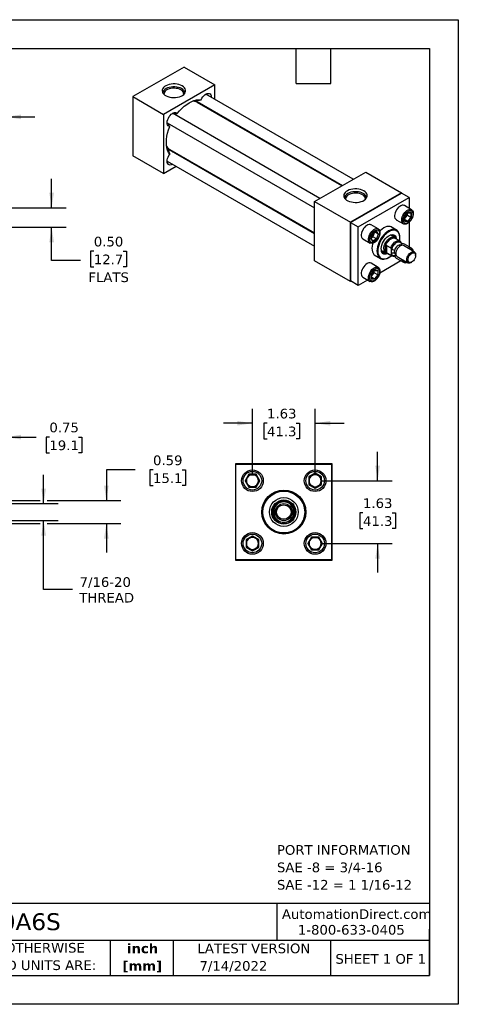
# Model space of a CAD drawing. Header units: inches. Extents: x 0 to 33, y 0 to 25.5.
# Tile 3 of 3: x 21.6 to 33, y 0 to 25.5. Entities that reach past the tile are written whole.
import ezdxf

# ---------------------------------------------------------------- set-up
doc = ezdxf.new("R2010")
doc.units = ezdxf.units.IN
doc.header["$LTSCALE"] = 3
doc.header["$MEASUREMENT"] = 0
doc.linetypes.add('SLD-Solid', pattern=[0])
doc.layers.add('DIMENSIONS', color=140, linetype='SLD-Solid', lineweight=25)
doc.layers.add('TEXT', color=140, linetype='SLD-Solid', lineweight=25)
doc.styles.add('SLDTEXTSTYLE0', font='VERDANA.TTF')
doc.styles.add('SLDTEXTSTYLE1', font='VERDANAB.TTF')
doc.dimstyles.new('SLDDIMSTYLE2', dxfattribs={"dimtxt": 0.254883, "dimasz": 0.39, "dimexe": 0, "dimexo": 0.0625, "dimgap": 0.063721, "dimtad": 0, "dimtih": 1, "dimtoh": 1, "dimrnd": 1e-09, "dimdsep": 46, "dimtxsty": 'SLDTEXTSTYLE0', "dimsah": 1, "dimcen": 0.09, "dimadec": 0, "dimazin": 2, "dimtfac": 1, "dimtmove": 0, "dimatfit": 0, "dimfxl": 0, "dimfrac": 2, "dimtolj": 1, "dimtzin": 12, "dimarcsym": 0})
doc.dimstyles.new('SLDDIMSTYLE3', dxfattribs={"dimtxt": 0.254883, "dimasz": 0.39, "dimexe": 0, "dimexo": 0.0625, "dimgap": 0.063721, "dimtad": 0, "dimtih": 1, "dimtoh": 1, "dimrnd": 1e-09, "dimzin": 12, "dimdsep": 46, "dimtxsty": 'SLDTEXTSTYLE0', "dimsah": 1, "dimcen": 0.09, "dimadec": 0, "dimazin": 3, "dimtfac": 1, "dimtmove": 0, "dimatfit": 0, "dimfxl": 0, "dimfrac": 2, "dimtolj": 1, "dimtzin": 12, "dimarcsym": 0})
doc.dimstyles.new('SLDDIMSTYLE5', dxfattribs={"dimtxt": 0.254883, "dimasz": 0.39, "dimexe": 0, "dimexo": 0.0625, "dimgap": 0.063721, "dimtad": 0, "dimtih": 1, "dimtoh": 1, "dimrnd": 1e-09, "dimzin": 0, "dimdsep": 46, "dimtxsty": 'SLDTEXTSTYLE0', "dimsah": 1, "dimcen": 0.09, "dimadec": 0, "dimazin": 0, "dimtfac": 1, "dimtmove": 0, "dimatfit": 0, "dimfxl": 0, "dimfrac": 2, "dimtolj": 1, "dimtzin": 12, "dimarcsym": 0})

# ---------------------------------------------------------------- blocks, each defined once
blk = doc.blocks.new('SW_NOTE_0')
at = {"layer": 'TEXT', "color": 0, "char_height": 0.25, "attachment_point": 1, "style": 'SLDTEXTSTYLE0'}
for s, insert in [('PORT INFORMATION', (0, 0.318)), ('SAE -8 = 3/4-16', (0, -0.134)), ('SAE -12 = 1 1/16-12', (0, -0.585))]:
    blk.add_mtext(s, dxfattribs=dict(at, insert=insert))
blk = doc.blocks.new('SW_NOTE_0_1')
at = {"layer": 'TEXT', "color": 0, "char_height": 0.25, "attachment_point": 2, "style": 'SLDTEXTSTYLE1'}
for s, insert in [('inch', (0.375, 0.318)), ('[mm]', (0.367, -0.134))]:
    blk.add_mtext(s, dxfattribs=dict(at, insert=insert))
blk = doc.blocks.new('SW_NOTE_0_2')
at = {"layer": 'TEXT', "color": 0, "char_height": 0.25, "attachment_point": 1, "style": 'SLDTEXTSTYLE0'}
for s, insert in [('UNLESS OTHERWISE ', (0, 0.318)), ('SPECIFIED UNITS ARE:', (0, -0.134))]:
    blk.add_mtext(s, dxfattribs=dict(at, insert=insert))
blk = doc.blocks.new('_D_2')
at = {"layer": 'DIMENSIONS'}
for p, q in [((20.531, 13.164), (20.531, 15.065)), ((21.281, 13.086), (21.281, 15.065)), ((20.531, 14.69), (19.781, 14.69)), ((21.281, 14.69), (22.058, 14.69)), ((22.404, 14.69), (22.318, 14.69)), ((22.318, 14.69), (22.318, 14.285)), ((23.161, 14.69), (23.247, 14.69)), ((23.247, 14.69), (23.247, 14.285)), ((22.318, 14.285), (22.404, 14.285)), ((23.247, 14.285), (23.161, 14.285))]:
    blk.add_line(p, q, dxfattribs=at)
for points in [[(20.531, 14.69), (20.141, 14.75), (20.141, 14.63)], [(21.281, 14.69), (21.671, 14.63), (21.671, 14.75)]]:
    blk.add_solid(points, dxfattribs=at)
at = {"layer": 'DIMENSIONS', "char_height": 0.25, "attachment_point": 1, "style": 'SLDTEXTSTYLE0'}
for s, insert in [('0.75', (22.404, 15.065)), ('19.1', (22.404, 14.602))]:
    blk.add_mtext(s, dxfattribs=dict(at, insert=insert))
blk = doc.blocks.new('_D_3')
at = {"layer": 'DIMENSIONS'}
for p, q in [((22.255, 12.967), (22.255, 13.717)), ((21.4, 12.967), (22.63, 12.967)), ((21.4, 12.53), (22.63, 12.53)), ((22.255, 10.744), (22.255, 12.53)), ((23.005, 10.744), (22.255, 10.744))]:
    blk.add_line(p, q, dxfattribs=at)
for points in [[(22.255, 12.967), (22.315, 13.357), (22.195, 13.357)], [(22.255, 12.53), (22.195, 12.14), (22.315, 12.14)]]:
    blk.add_solid(points, dxfattribs=at)
at = {"layer": 'DIMENSIONS', "char_height": 0.25, "attachment_point": 1, "style": 'SLDTEXTSTYLE0'}
for s, insert in [('7/16-20', (23.187, 11.061)), ('THREAD', (23.177, 10.656))]:
    blk.add_mtext(s, dxfattribs=dict(at, insert=insert))
blk = doc.blocks.new('_D_4')
at = {"layer": 'DIMENSIONS'}
for p, q in [((24.63, 13.839), (23.88, 13.839)), ((23.88, 13.839), (23.88, 13.045)), ((25.089, 13.839), (25.004, 13.839)), ((25.004, 13.839), (25.004, 13.434)), ((25.847, 13.839), (25.932, 13.839)), ((25.932, 13.839), (25.932, 13.434)), ((25.004, 13.434), (25.089, 13.434)), ((25.932, 13.434), (25.847, 13.434)), ((20.65, 13.045), (22.165, 13.045)), ((22.345, 13.045), (24.255, 13.045)), ((20.65, 12.452), (22.165, 12.452)), ((22.345, 12.452), (24.255, 12.452)), ((23.88, 12.452), (23.88, 11.702))]:
    blk.add_line(p, q, dxfattribs=at)
for points in [[(23.88, 13.045), (23.94, 13.435), (23.82, 13.435)], [(23.88, 12.452), (23.82, 12.062), (23.94, 12.062)]]:
    blk.add_solid(points, dxfattribs=at)
at = {"layer": 'DIMENSIONS', "char_height": 0.25, "attachment_point": 1, "style": 'SLDTEXTSTYLE0'}
for s, insert in [('0.59', (25.089, 14.214)), ('15.1', (25.089, 13.752))]:
    blk.add_mtext(s, dxfattribs=dict(at, insert=insert))
blk = doc.blocks.new('_D_6')
at = {"layer": 'DIMENSIONS'}
for p, q in [((27.665, 13.711), (27.665, 15.424)), ((29.29, 13.711), (29.29, 15.424)), ((27.665, 15.049), (26.915, 15.049)), ((28.043, 15.049), (27.957, 15.049)), ((27.957, 15.049), (27.957, 14.644)), ((28.8, 15.049), (28.886, 15.049)), ((28.886, 15.049), (28.886, 14.644)), ((29.29, 15.049), (30.04, 15.049)), ((27.957, 14.644), (28.043, 14.644)), ((28.886, 14.644), (28.8, 14.644))]:
    blk.add_line(p, q, dxfattribs=at)
for points in [[(27.665, 15.049), (27.275, 15.109), (27.275, 14.989)], [(29.29, 15.049), (29.68, 14.989), (29.68, 15.109)]]:
    blk.add_solid(points, dxfattribs=at)
at = {"layer": 'DIMENSIONS', "char_height": 0.25, "attachment_point": 1, "style": 'SLDTEXTSTYLE0'}
for s, insert in [('1.63', (28.043, 15.424)), ('41.3', (28.043, 14.962))]:
    blk.add_mtext(s, dxfattribs=dict(at, insert=insert))
blk = doc.blocks.new('_D_7')
at = {"layer": 'DIMENSIONS'}
for p, q in [((30.909, 13.561), (30.909, 14.311)), ((29.44, 13.561), (31.284, 13.561)), ((30.53, 12.729), (30.445, 12.729)), ((30.445, 12.729), (30.445, 12.324)), ((31.288, 12.729), (31.373, 12.729)), ((31.373, 12.729), (31.373, 12.324)), ((30.445, 12.324), (30.53, 12.324)), ((31.373, 12.324), (31.288, 12.324)), ((29.44, 11.936), (31.284, 11.936)), ((30.909, 11.936), (30.909, 11.186))]:
    blk.add_line(p, q, dxfattribs=at)
for points in [[(30.909, 13.561), (30.969, 13.951), (30.849, 13.951)], [(30.909, 11.936), (30.849, 11.546), (30.969, 11.546)]]:
    blk.add_solid(points, dxfattribs=at)
at = {"layer": 'DIMENSIONS', "char_height": 0.25, "attachment_point": 1, "style": 'SLDTEXTSTYLE0'}
for s, insert in [('1.63', (30.53, 13.104)), ('41.3', (30.53, 12.641))]:
    blk.add_mtext(s, dxfattribs=dict(at, insert=insert))
blk = doc.blocks.new('_D_12')
at = {"layer": 'DIMENSIONS'}
for p, q in [((19.531, 21.778), (19.531, 23.358)), ((21.281, 20.715), (21.281, 23.358)), ((19.531, 22.983), (18.781, 22.983)), ((20.07, 22.983), (19.984, 22.983)), ((19.984, 22.983), (19.984, 22.578)), ((20.827, 22.983), (20.913, 22.983)), ((20.913, 22.983), (20.913, 22.578)), ((21.281, 22.983), (22.031, 22.983)), ((19.984, 22.578), (20.07, 22.578)), ((20.913, 22.578), (20.827, 22.578))]:
    blk.add_line(p, q, dxfattribs=at)
for points in [[(19.531, 22.983), (19.141, 23.043), (19.141, 22.923)], [(21.281, 22.983), (21.671, 22.923), (21.671, 23.043)]]:
    blk.add_solid(points, dxfattribs=at)
at = {"layer": 'DIMENSIONS', "char_height": 0.25, "attachment_point": 1, "style": 'SLDTEXTSTYLE0'}
for s, insert in [('1.75', (20.07, 23.357)), ('44.5', (20.07, 22.895))]:
    blk.add_mtext(s, dxfattribs=dict(at, insert=insert))
blk = doc.blocks.new('_D_14')
at = {"layer": 'DIMENSIONS'}
for p, q in [((22.462, 20.628), (22.462, 21.378)), ((20.681, 20.628), (22.837, 20.628)), ((20.681, 20.128), (22.837, 20.128)), ((22.462, 19.266), (22.462, 20.128)), ((23.555, 19.505), (23.469, 19.505)), ((23.469, 19.505), (23.469, 19.1)), ((24.312, 19.505), (24.398, 19.505)), ((24.398, 19.505), (24.398, 19.1)), ((23.212, 19.266), (22.462, 19.266)), ((23.469, 19.1), (23.555, 19.1)), ((24.398, 19.1), (24.312, 19.1))]:
    blk.add_line(p, q, dxfattribs=at)
for points in [[(22.462, 20.628), (22.522, 21.018), (22.402, 21.018)], [(22.462, 20.128), (22.402, 19.738), (22.522, 19.738)]]:
    blk.add_solid(points, dxfattribs=at)
at = {"layer": 'DIMENSIONS', "char_height": 0.25, "attachment_point": 1, "style": 'SLDTEXTSTYLE0'}
for s, insert in [('0.50', (23.555, 19.879)), ('12.7', (23.555, 19.417)), ('FLATS', (23.414, 18.955))]:
    blk.add_mtext(s, dxfattribs=dict(at, insert=insert))

msp = doc.modelspace()

# ---------------------------------------------------------------- linework, layer by layer
at = {"color": 7, "linetype": 'SLD-Solid'}
for p, q in [((0, 25.5), (33, 25.5)), ((33, 25.5), (33, 0)), ((33, 0), (0, 0))]:
    msp.add_line(p, q, dxfattribs=at)
for p, q in [((25.895, 24.273), (24.569, 23.507)), ((25.895, 24.273), (26.69, 23.813)), ((26.69, 23.813), (25.365, 23.048)), ((26.69, 23.44), (26.69, 23.813)), ((24.569, 23.507), (24.569, 21.976)), ((24.569, 23.507), (25.365, 23.048)), ((30.278, 21.369), (26.458, 23.574)), ((26.17, 23.397), (26.142, 23.402)), ((26.172, 23.384), (26.17, 23.397)), ((26.229, 23.381), (29.997, 21.206)), ((29.979, 21.196), (26.23, 23.36)), ((26.296, 23.322), (26.292, 23.326)), ((25.365, 23.048), (25.365, 21.517)), ((29.416, 20.871), (25.596, 23.076)), ((26.69, 23.094), (26.69, 23.115)), ((25.456, 22.833), (29.276, 20.628)), ((25.447, 22.197), (25.465, 22.176)), ((25.365, 21.517), (24.569, 21.976)), ((25.465, 22.176), (25.477, 22.181)), ((25.467, 22.174), (25.481, 22.177)), ((29.276, 19.957), (25.508, 22.132)), ((25.527, 22.142), (29.276, 19.978)), ((25.587, 22.105), (25.593, 22.104)), ((25.612, 22.072), (25.587, 22.105)), ((25.365, 21.517), (25.688, 21.704)), ((25.456, 21.838), (29.276, 19.633)), ((25.969, 21.866), (25.987, 21.876)), ((29.276, 20.79), (30.602, 21.555)), ((30.602, 21.555), (31.53, 21.02)), ((31.53, 21.02), (30.204, 20.254)), ((30.209, 20.251), (31.524, 21.011)), ((31.723, 20.896), (31.524, 21.011)), ((31.53, 21.007), (31.53, 21.02)), ((29.276, 20.79), (30.204, 20.254)), ((29.276, 19.259), (29.276, 20.79)), ((30.408, 20.136), (31.723, 20.896)), ((31.788, 20.578), (31.602, 20.686)), ((31.723, 20.896), (31.723, 20.616)), ((31.695, 20.506), (31.607, 20.396)), ((31.609, 20.396), (31.694, 20.502)), ((31.64, 20.385), (31.682, 20.437)), ((31.682, 20.437), (31.682, 20.486)), ((31.682, 20.437), (31.773, 20.384)), ((31.693, 20.501), (31.775, 20.494)), ((31.784, 20.498), (31.695, 20.506)), ((31.773, 20.494), (31.773, 20.384)), ((31.784, 20.38), (31.784, 20.498)), ((30.204, 20.254), (30.204, 18.723)), ((30.209, 18.733), (30.209, 20.251)), ((30.209, 20.251), (30.408, 20.136)), ((30.927, 20.08), (30.74, 20.188)), ((31.391, 20.321), (31.578, 20.213)), ((31.607, 20.396), (31.607, 20.279)), ((31.607, 20.279), (31.695, 20.271)), ((31.609, 20.284), (31.609, 20.397)), ((31.609, 20.347), (31.64, 20.385)), ((31.69, 20.281), (31.609, 20.327)), ((31.69, 20.281), (31.609, 20.288)), ((31.773, 20.384), (31.69, 20.281)), ((31.695, 20.271), (31.784, 20.38)), ((31.723, 20.253), (31.723, 19.62)), ((30.408, 18.618), (30.408, 20.136)), ((30.783, 19.963), (30.732, 19.832)), ((30.734, 19.835), (30.783, 19.961)), ((30.884, 20.022), (30.783, 19.963)), ((30.783, 19.961), (30.881, 20.017)), ((30.785, 19.878), (30.809, 19.94)), ((30.809, 19.94), (30.827, 19.986)), ((30.924, 19.949), (30.843, 19.996)), ((30.924, 19.949), (30.876, 19.826)), ((30.877, 20.015), (30.924, 19.949)), ((30.935, 19.95), (30.884, 20.022)), ((30.884, 19.818), (30.935, 19.95)), ((31.402, 20.049), (31.241, 20.142)), ((31.353, 19.861), (31.243, 19.925)), ((30.529, 19.823), (30.716, 19.715)), ((30.732, 19.832), (30.783, 19.76)), ((30.782, 19.769), (30.735, 19.836)), ((30.742, 19.853), (30.785, 19.878)), ((30.876, 19.826), (30.781, 19.771)), ((30.783, 19.76), (30.884, 19.818)), ((30.876, 19.826), (30.785, 19.878)), ((31.143, 19.656), (31.248, 19.596)), ((31.143, 19.656), (31.143, 19.461)), ((31.492, 19.767), (31.37, 19.837)), ((31.385, 19.829), (31.379, 19.837)), ((31.489, 19.844), (31.489, 19.856)), ((31.521, 19.653), (31.508, 19.66)), ((31.53, 19.696), (31.53, 19.693)), ((31.53, 19.693), (31.53, 19.655)), ((31.86, 19.487), (31.579, 19.65)), ((31.788, 19.583), (31.602, 19.69)), ((30.819, 19.412), (30.981, 19.319)), ((31.009, 19.519), (31.119, 19.455)), ((31.061, 19.475), (31.034, 19.461)), ((31.073, 19.482), (31.061, 19.475)), ((31.11, 19.501), (31.11, 19.616)), ((31.248, 19.401), (31.143, 19.461)), ((31.148, 19.452), (31.269, 19.382)), ((31.153, 19.445), (31.163, 19.444)), ((31.265, 19.54), (31.265, 19.543)), ((31.265, 19.438), (31.265, 19.54)), ((31.265, 19.434), (31.265, 19.438)), ((31.371, 19.422), (31.383, 19.414)), ((31.381, 19.393), (31.388, 19.398)), ((31.894, 19.393), (31.894, 19.412)), ((30.204, 18.723), (29.276, 19.259)), ((30.927, 19.085), (30.74, 19.193)), ((31.512, 19.255), (30.965, 18.939)), ((31.191, 19.34), (31.202, 19.346)), ((31.391, 19.325), (31.578, 19.218)), ((31.415, 19.366), (31.696, 19.203)), ((31.778, 19.211), (31.795, 19.221)), ((30.834, 19.013), (30.745, 18.903)), ((30.745, 18.903), (30.745, 18.786)), ((30.747, 18.904), (30.833, 19.01)), ((30.748, 18.791), (30.748, 18.904)), ((30.748, 18.854), (30.778, 18.892)), ((30.778, 18.892), (30.82, 18.944)), ((30.82, 18.944), (30.82, 18.994)), ((30.911, 18.891), (30.82, 18.944)), ((30.911, 18.891), (30.828, 18.788)), ((30.832, 19.008), (30.913, 19.001)), ((30.922, 19.005), (30.834, 19.013)), ((30.834, 18.778), (30.922, 18.888)), ((30.911, 19.001), (30.911, 18.891)), ((30.922, 18.888), (30.922, 19.005)), ((30.204, 18.723), (30.214, 18.729)), ((30.408, 18.618), (30.209, 18.733)), ((30.651, 18.758), (30.408, 18.618)), ((30.529, 18.828), (30.716, 18.72)), ((30.745, 18.786), (30.834, 18.778)), ((30.828, 18.788), (30.748, 18.835)), ((30.828, 18.788), (30.748, 18.795)), ((27.228, 13.999), (27.228, 11.499)), ((29.728, 13.999), (27.228, 13.999)), ((27.238, 11.509), (27.238, 13.989)), ((27.238, 13.989), (29.718, 13.989)), ((29.718, 13.989), (29.718, 11.509)), ((29.728, 11.499), (29.728, 13.999)), ((27.569, 13.727), (27.473, 13.561)), ((27.485, 13.561), (27.473, 13.561)), ((27.473, 13.561), (27.569, 13.395)), ((27.485, 13.561), (27.575, 13.717)), ((27.575, 13.405), (27.485, 13.561)), ((27.575, 13.717), (27.569, 13.727)), ((27.761, 13.727), (27.569, 13.727)), ((27.575, 13.717), (27.755, 13.717)), ((27.761, 13.727), (27.755, 13.717)), ((27.755, 13.717), (27.846, 13.561)), ((27.846, 13.561), (27.755, 13.405)), ((27.857, 13.561), (27.761, 13.727)), ((27.761, 13.395), (27.857, 13.561)), ((27.846, 13.561), (27.857, 13.561)), ((29.29, 13.753), (29.124, 13.657)), ((29.134, 13.651), (29.124, 13.657)), ((29.124, 13.657), (29.124, 13.465)), ((29.134, 13.651), (29.29, 13.741)), ((29.134, 13.471), (29.134, 13.651)), ((29.456, 13.657), (29.29, 13.753)), ((29.29, 13.741), (29.29, 13.753)), ((29.29, 13.741), (29.446, 13.651)), ((29.446, 13.651), (29.456, 13.657)), ((29.446, 13.651), (29.446, 13.471)), ((29.456, 13.465), (29.456, 13.657)), ((27.575, 13.405), (27.569, 13.395)), ((27.569, 13.395), (27.761, 13.395)), ((27.755, 13.405), (27.575, 13.405)), ((27.755, 13.405), (27.761, 13.395)), ((29.134, 13.471), (29.124, 13.465)), ((29.124, 13.465), (29.29, 13.369)), ((29.29, 13.381), (29.134, 13.471)), ((29.446, 13.471), (29.29, 13.381)), ((29.29, 13.369), (29.456, 13.465)), ((29.29, 13.381), (29.29, 13.369)), ((29.456, 13.465), (29.446, 13.471)), ((28.196, 12.655), (28.196, 12.842)), ((28.228, 12.832), (28.228, 12.837)), ((28.228, 12.665), (28.228, 12.832)), ((28.228, 12.832), (28.27, 12.818)), ((28.685, 12.818), (28.728, 12.832)), ((28.728, 12.837), (28.728, 12.832)), ((28.728, 12.832), (28.728, 12.665)), ((28.759, 12.842), (28.759, 12.655)), ((28.27, 12.679), (28.228, 12.665)), ((28.228, 12.66), (28.228, 12.665)), ((28.728, 12.665), (28.685, 12.679)), ((28.728, 12.665), (28.728, 12.66)), ((27.665, 12.128), (27.499, 12.032)), ((27.499, 12.032), (27.499, 11.84)), ((27.499, 12.032), (27.509, 12.026)), ((27.509, 12.026), (27.665, 12.116)), ((27.509, 11.846), (27.509, 12.026)), ((27.665, 12.116), (27.665, 12.128)), ((27.831, 12.032), (27.665, 12.128)), ((27.665, 12.116), (27.821, 12.026)), ((27.821, 12.026), (27.831, 12.032)), ((27.821, 12.026), (27.821, 11.846)), ((27.831, 11.84), (27.831, 12.032)), ((29.194, 12.102), (29.098, 11.936)), ((29.11, 11.936), (29.2, 12.092)), ((29.2, 12.092), (29.194, 12.102)), ((29.386, 12.102), (29.194, 12.102)), ((29.2, 12.092), (29.38, 12.092)), ((29.38, 12.092), (29.386, 12.102)), ((29.38, 12.092), (29.471, 11.936)), ((29.482, 11.936), (29.386, 12.102)), ((27.509, 11.846), (27.499, 11.84)), ((27.499, 11.84), (27.665, 11.744)), ((27.665, 11.756), (27.509, 11.846)), ((27.821, 11.846), (27.665, 11.756)), ((27.665, 11.744), (27.831, 11.84)), ((27.665, 11.756), (27.665, 11.744)), ((27.821, 11.846), (27.831, 11.84)), ((29.098, 11.936), (29.194, 11.77)), ((29.11, 11.936), (29.098, 11.936)), ((29.2, 11.78), (29.11, 11.936)), ((29.194, 11.77), (29.2, 11.78)), ((29.194, 11.77), (29.386, 11.77)), ((29.38, 11.78), (29.2, 11.78)), ((29.471, 11.936), (29.38, 11.78)), ((29.38, 11.78), (29.386, 11.77)), ((29.386, 11.77), (29.482, 11.936)), ((29.471, 11.936), (29.482, 11.936)), ((27.228, 11.499), (29.728, 11.499)), ((29.718, 11.509), (27.238, 11.509))]:
    msp.add_line(p, q)
at = {"flags": 128}
for points in [[(25.845, 23.784), (25.805, 23.804), (25.761, 23.819), (25.713, 23.829), (25.662, 23.835), (25.61, 23.835), (25.559, 23.831), (25.51, 23.822), (25.465, 23.808), (25.424, 23.79), (25.389, 23.768), (25.361, 23.743), (25.341, 23.715), (25.329, 23.686), (25.326, 23.656), (25.331, 23.627), (25.345, 23.598), (25.368, 23.571), (25.397, 23.547), (25.434, 23.526), (25.476, 23.509), (25.522, 23.496), (25.572, 23.488), (25.623, 23.485), (25.675, 23.487), (25.725, 23.493), (25.772, 23.505), (25.816, 23.521), (25.854, 23.541), (25.885, 23.565), (25.91, 23.591), (25.926, 23.62), (25.933, 23.649), (25.932, 23.679), (25.922, 23.708), (25.904, 23.736), (25.878, 23.762), (25.845, 23.784)], [(25.831, 23.715), (25.793, 23.733), (25.75, 23.748), (25.703, 23.757), (25.655, 23.762), (25.605, 23.762), (25.556, 23.757), (25.51, 23.748), (25.467, 23.733), (25.429, 23.715), (25.397, 23.693), (25.372, 23.668), (25.355, 23.641), (25.347, 23.613), (25.346, 23.597)], [(25.812, 23.683), (25.776, 23.7), (25.734, 23.714), (25.689, 23.722), (25.642, 23.726), (25.594, 23.725), (25.548, 23.719), (25.504, 23.708), (25.465, 23.692), (25.431, 23.673), (25.405, 23.65), (25.385, 23.625), (25.374, 23.598), (25.372, 23.571), (25.373, 23.566)], [(26.338, 23.426), (26.356, 23.464), (26.379, 23.5), (26.405, 23.531), (26.434, 23.558), (26.464, 23.577), (26.494, 23.589), (26.522, 23.593), (26.547, 23.589), (26.568, 23.577), (26.584, 23.557), (26.595, 23.531), (26.599, 23.499), (26.599, 23.493)], [(25.717, 23.068), (25.774, 23.137), (25.835, 23.2), (25.898, 23.257), (25.962, 23.307), (26.028, 23.349), (26.093, 23.382), (26.157, 23.407), (26.22, 23.423), (26.281, 23.429), (26.338, 23.426)], [(26.177, 23.383), (26.176, 23.384), (26.173, 23.397)], [(26.288, 23.347), (26.278, 23.343), (26.266, 23.339)], [(25.524, 22.733), (25.5, 22.74), (25.48, 22.755), (25.466, 22.777), (25.458, 22.806), (25.456, 22.839), (25.46, 22.876), (25.471, 22.914), (25.487, 22.953), (25.508, 22.989), (25.533, 23.023), (25.561, 23.051), (25.591, 23.073), (25.621, 23.088), (25.65, 23.095), (25.676, 23.094), (25.699, 23.085), (25.717, 23.068)], [(26.601, 23.167), (26.605, 23.148), (26.606, 23.143)], [(25.524, 22.015), (25.492, 22.064), (25.468, 22.119), (25.45, 22.182), (25.439, 22.25), (25.436, 22.323), (25.439, 22.401), (25.45, 22.481), (25.468, 22.564), (25.492, 22.648), (25.524, 22.733)], [(25.597, 21.756), (25.591, 21.753), (25.561, 21.741), (25.533, 21.737), (25.508, 21.741), (25.487, 21.753), (25.471, 21.773), (25.46, 21.799), (25.456, 21.831), (25.458, 21.867), (25.466, 21.905), (25.48, 21.943), (25.5, 21.981), (25.524, 22.015)], [(25.477, 22.139), (25.491, 22.138), (25.508, 22.132)], [(25.563, 22.121), (25.567, 22.101), (25.567, 22.098)], [(25.903, 21.925), (25.898, 21.923), (25.88, 21.918)], [(30.551, 21.067), (30.512, 21.087), (30.467, 21.102), (30.419, 21.112), (30.369, 21.118), (30.317, 21.118), (30.266, 21.114), (30.217, 21.105), (30.171, 21.091), (30.131, 21.072), (30.096, 21.051), (30.068, 21.026), (30.048, 20.998), (30.036, 20.969), (30.032, 20.939), (30.038, 20.91), (30.052, 20.881), (30.074, 20.854), (30.104, 20.83), (30.14, 20.809), (30.182, 20.792), (30.229, 20.779), (30.279, 20.771), (30.33, 20.768), (30.381, 20.77), (30.432, 20.776), (30.479, 20.788), (30.522, 20.804), (30.56, 20.824), (30.592, 20.848), (30.616, 20.874), (30.632, 20.903), (30.64, 20.932), (30.639, 20.962), (30.629, 20.991), (30.611, 21.019), (30.585, 21.045), (30.551, 21.067)], [(30.537, 20.998), (30.499, 21.016), (30.456, 21.031), (30.41, 21.04), (30.361, 21.045), (30.312, 21.045), (30.263, 21.04), (30.216, 21.031), (30.173, 21.016), (30.136, 20.998), (30.104, 20.976), (30.079, 20.951), (30.062, 20.924), (30.053, 20.896), (30.052, 20.88)], [(30.519, 20.966), (30.482, 20.983), (30.44, 20.997), (30.395, 21.005), (30.348, 21.009), (30.301, 21.008), (30.254, 21.002), (30.211, 20.991), (30.172, 20.975), (30.138, 20.956), (30.111, 20.933), (30.092, 20.908), (30.081, 20.881), (30.079, 20.854), (30.079, 20.849)], [(31.602, 20.686), (31.594, 20.69), (31.569, 20.695), (31.541, 20.693), (31.512, 20.683), (31.481, 20.666), (31.452, 20.641), (31.424, 20.612), (31.399, 20.578), (31.379, 20.54), (31.363, 20.502), (31.352, 20.463), (31.348, 20.426), (31.349, 20.392), (31.357, 20.363), (31.37, 20.339), (31.388, 20.322), (31.391, 20.321)], [(31.683, 20.223), (31.653, 20.209), (31.624, 20.203), (31.598, 20.205), (31.575, 20.214), (31.557, 20.231), (31.543, 20.255), (31.536, 20.284), (31.534, 20.318), (31.539, 20.355), (31.549, 20.394), (31.565, 20.433), (31.586, 20.47), (31.611, 20.504), (31.638, 20.534), (31.668, 20.558), (31.698, 20.575), (31.728, 20.585), (31.755, 20.588), (31.78, 20.582), (31.801, 20.569), (31.817, 20.548), (31.827, 20.522), (31.832, 20.49), (31.83, 20.454), (31.823, 20.416), (31.81, 20.377), (31.791, 20.339), (31.768, 20.303), (31.742, 20.271), (31.713, 20.244), (31.683, 20.223)], [(31.695, 20.536), (31.724, 20.549), (31.751, 20.553), (31.775, 20.55), (31.795, 20.538), (31.81, 20.519), (31.82, 20.493), (31.823, 20.462), (31.82, 20.427), (31.81, 20.391), (31.795, 20.354), (31.775, 20.319), (31.751, 20.287), (31.724, 20.261), (31.695, 20.241), (31.667, 20.228), (31.64, 20.223), (31.616, 20.227), (31.595, 20.239), (31.58, 20.258), (31.571, 20.283), (31.568, 20.314), (31.571, 20.349), (31.58, 20.386), (31.595, 20.423), (31.616, 20.458), (31.64, 20.489), (31.667, 20.516), (31.695, 20.536)], [(30.74, 20.188), (30.737, 20.19), (30.714, 20.197), (30.686, 20.197), (30.657, 20.189), (30.627, 20.173), (30.597, 20.151), (30.569, 20.122), (30.543, 20.089), (30.522, 20.052), (30.504, 20.014), (30.492, 19.975), (30.486, 19.937), (30.486, 19.903), (30.492, 19.872), (30.504, 19.847), (30.522, 19.828), (30.529, 19.823)], [(31.312, 20.101), (31.294, 20.117), (31.264, 20.135), (31.229, 20.145), (31.191, 20.147), (31.151, 20.141), (31.109, 20.127), (31.066, 20.106), (31.023, 20.077), (30.98, 20.042), (30.965, 20.028)], [(30.97, 19.984), (30.967, 19.947), (30.958, 19.909), (30.944, 19.87), (30.924, 19.832), (30.9, 19.797), (30.873, 19.766), (30.844, 19.741), (30.814, 19.722), (30.784, 19.71), (30.756, 19.705), (30.73, 19.709), (30.708, 19.72), (30.691, 19.739), (30.679, 19.764), (30.673, 19.795), (30.673, 19.83), (30.679, 19.867), (30.691, 19.906), (30.708, 19.945), (30.73, 19.981), (30.756, 20.014), (30.784, 20.043), (30.814, 20.065), (30.844, 20.081), (30.873, 20.089), (30.9, 20.089), (30.924, 20.082), (30.944, 20.067), (30.958, 20.045), (30.967, 20.017), (30.97, 19.984)], [(30.706, 19.817), (30.709, 19.852), (30.718, 19.888), (30.734, 19.925), (30.754, 19.96), (30.778, 19.992), (30.805, 20.018), (30.834, 20.038), (30.862, 20.051), (30.889, 20.056), (30.913, 20.052), (30.933, 20.04), (30.949, 20.021), (30.958, 19.996), (30.961, 19.965), (30.958, 19.93), (30.949, 19.893), (30.933, 19.856), (30.913, 19.821), (30.889, 19.79), (30.862, 19.763), (30.834, 19.743), (30.805, 19.73), (30.778, 19.726), (30.754, 19.729), (30.734, 19.741), (30.718, 19.76), (30.709, 19.786), (30.706, 19.817)], [(31.191, 20.028), (31.149, 20), (31.107, 19.966), (31.067, 19.926), (31.03, 19.881), (30.996, 19.832), (30.966, 19.78), (30.941, 19.725), (30.92, 19.671), (30.905, 19.616), (30.896, 19.563), (30.893, 19.512), (30.896, 19.465), (30.905, 19.422), (30.92, 19.385), (30.941, 19.353), (30.966, 19.329), (30.996, 19.311), (31.03, 19.302), (31.067, 19.3), (31.107, 19.305), (31.149, 19.319), (31.191, 19.34), (31.191, 19.34)], [(31.202, 20.01), (31.16, 19.982), (31.119, 19.948), (31.08, 19.908), (31.043, 19.863), (31.01, 19.815), (30.981, 19.763), (30.957, 19.709), (30.937, 19.655), (30.924, 19.601), (30.916, 19.549), (30.915, 19.5), (30.919, 19.455), (30.93, 19.414), (30.946, 19.379), (30.968, 19.35), (30.995, 19.328), (31.026, 19.314), (31.061, 19.307), (31.099, 19.309), (31.139, 19.318), (31.181, 19.335), (31.223, 19.359), (31.261, 19.387)], [(31.175, 19.437), (31.167, 19.433), (31.132, 19.424), (31.101, 19.424), (31.072, 19.431), (31.047, 19.447), (31.028, 19.47), (31.014, 19.499), (31.006, 19.534), (31.005, 19.574), (31.009, 19.618), (31.02, 19.663), (31.037, 19.709), (31.059, 19.753), (31.086, 19.796), (31.116, 19.834), (31.149, 19.868), (31.184, 19.895), (31.22, 19.915), (31.254, 19.928), (31.288, 19.933), (31.318, 19.93), (31.345, 19.918), (31.367, 19.899), (31.384, 19.873), (31.394, 19.84), (31.398, 19.822)], [(31.489, 19.856), (31.486, 19.903), (31.477, 19.946), (31.462, 19.984), (31.442, 20.015), (31.417, 20.04), (31.386, 20.057), (31.352, 20.067), (31.315, 20.069), (31.275, 20.063), (31.234, 20.049), (31.191, 20.028)], [(31.483, 19.772), (31.485, 19.781), (31.489, 19.832), (31.488, 19.879), (31.48, 19.923), (31.466, 19.961), (31.447, 19.993), (31.423, 20.018), (31.394, 20.036), (31.36, 20.046), (31.324, 20.049), (31.285, 20.044), (31.244, 20.031), (31.202, 20.01)], [(31.306, 19.932), (31.307, 19.901), (31.307, 19.888)], [(30.781, 19.709), (30.776, 19.688), (30.766, 19.634), (30.763, 19.582), (30.766, 19.534), (30.776, 19.491), (30.791, 19.453), (30.811, 19.421), (30.837, 19.396), (30.868, 19.379), (30.891, 19.371)], [(31.07, 19.563), (31.073, 19.602), (31.083, 19.643), (31.098, 19.685), (31.119, 19.726), (31.144, 19.764), (31.173, 19.799), (31.204, 19.827), (31.236, 19.85), (31.268, 19.865), (31.299, 19.872), (31.328, 19.871), (31.353, 19.861), (31.374, 19.844), (31.379, 19.837)], [(31.11, 19.616), (31.124, 19.658), (31.143, 19.7), (31.167, 19.739), (31.196, 19.774), (31.227, 19.804), (31.259, 19.826), (31.292, 19.841), (31.323, 19.848), (31.351, 19.845), (31.37, 19.837)], [(31.248, 19.596), (31.268, 19.636), (31.292, 19.673), (31.319, 19.707), (31.349, 19.735), (31.381, 19.756), (31.412, 19.771), (31.442, 19.777), (31.47, 19.776), (31.494, 19.766), (31.513, 19.749)], [(31.265, 19.543), (31.278, 19.584), (31.298, 19.623), (31.323, 19.66), (31.351, 19.692), (31.381, 19.718), (31.413, 19.736), (31.443, 19.745), (31.472, 19.746), (31.496, 19.738), (31.516, 19.721), (31.53, 19.696)], [(31.509, 19.66), (31.506, 19.661), (31.486, 19.666), (31.464, 19.664), (31.44, 19.653), (31.416, 19.636), (31.393, 19.613), (31.373, 19.585), (31.358, 19.554), (31.347, 19.523)], [(31.579, 19.65), (31.576, 19.651), (31.555, 19.657), (31.53, 19.655), (31.504, 19.645), (31.477, 19.628), (31.451, 19.604), (31.428, 19.575), (31.408, 19.543), (31.393, 19.508), (31.384, 19.473), (31.381, 19.441)], [(31.388, 19.398), (31.381, 19.395), (31.351, 19.385), (31.323, 19.385), (31.298, 19.393), (31.278, 19.41), (31.265, 19.434)], [(31.347, 19.452), (31.358, 19.433), (31.371, 19.422)], [(31.662, 19.278), (31.665, 19.311), (31.675, 19.346), (31.689, 19.38), (31.709, 19.413), (31.732, 19.442), (31.758, 19.466), (31.785, 19.483), (31.812, 19.493), (31.836, 19.495), (31.858, 19.489), (31.875, 19.475), (31.887, 19.454), (31.894, 19.427), (31.894, 19.412)], [(31.695, 19.278), (31.699, 19.309), (31.708, 19.341), (31.722, 19.372), (31.742, 19.402), (31.764, 19.427), (31.789, 19.447), (31.814, 19.459), (31.837, 19.464), (31.858, 19.461), (31.875, 19.45), (31.887, 19.431), (31.894, 19.407), (31.894, 19.378), (31.887, 19.347), (31.875, 19.315), (31.858, 19.284), (31.837, 19.256), (31.814, 19.234), (31.789, 19.217), (31.764, 19.209), (31.742, 19.208), (31.722, 19.215), (31.708, 19.23), (31.699, 19.252), (31.695, 19.278)], [(30.635, 19.182), (30.605, 19.162), (30.576, 19.135), (30.55, 19.102), (30.527, 19.067), (30.508, 19.028), (30.495, 18.989), (30.487, 18.951), (30.486, 18.916), (30.49, 18.884), (30.501, 18.857), (30.517, 18.837), (30.529, 18.828)], [(31.778, 19.211), (31.758, 19.202), (31.732, 19.196), (31.709, 19.198), (31.689, 19.208), (31.675, 19.225), (31.665, 19.249), (31.662, 19.278)], [(30.821, 19.075), (30.851, 19.089), (30.88, 19.095), (30.906, 19.093), (30.929, 19.084), (30.948, 19.067), (30.961, 19.043), (30.969, 19.014), (30.97, 18.98), (30.966, 18.943), (30.955, 18.904), (30.939, 18.865), (30.918, 18.828), (30.894, 18.794), (30.866, 18.764), (30.836, 18.74), (30.806, 18.723), (30.777, 18.713), (30.749, 18.71), (30.724, 18.716), (30.703, 18.729), (30.688, 18.75), (30.677, 18.776), (30.672, 18.808), (30.674, 18.844), (30.682, 18.882), (30.695, 18.921), (30.713, 18.959), (30.736, 18.995), (30.763, 19.027), (30.791, 19.054), (30.821, 19.075)], [(30.834, 18.748), (30.805, 18.735), (30.778, 18.731), (30.754, 18.734), (30.734, 18.746), (30.718, 18.765), (30.709, 18.791), (30.706, 18.822), (30.709, 18.856), (30.718, 18.893), (30.734, 18.93), (30.754, 18.965), (30.778, 18.997), (30.805, 19.023), (30.834, 19.043), (30.862, 19.056), (30.889, 19.061), (30.913, 19.057), (30.933, 19.045), (30.949, 19.026), (30.958, 19), (30.961, 18.969), (30.958, 18.935), (30.949, 18.898), (30.933, 18.861), (30.913, 18.826), (30.889, 18.795), (30.862, 18.768), (30.834, 18.748)]]:
    msp.add_lwpolyline(points, dxfattribs=at)
for centre, radius in [((27.665, 13.561), 0.281), ((27.665, 13.561), 0.241), ((29.29, 13.561), 0.281), ((29.29, 13.561), 0.241), ((28.478, 12.749), 0.57), ((28.478, 12.749), 0.562), ((28.478, 12.749), 0.542), ((28.478, 12.749), 0.373), ((28.478, 12.749), 0.313), ((28.478, 12.749), 0.312), ((28.478, 12.749), 0.219), ((28.478, 12.749), 0.188), ((27.665, 11.936), 0.281), ((27.665, 11.936), 0.241), ((29.29, 11.936), 0.281), ((29.29, 11.936), 0.241)]:
    msp.add_circle(centre, radius)
for centre, radius, start, end in [((25.763, 23.569), 0.124, 358.9362, 66.5116), ((25.772, 23.585), 0.142, 4.8631, 65.7342), ((26.106, 23.141), 0.252, 60.4807, 87.3749), ((26.256, 23.426), 0.0523, 204.9082, 239.2128), ((25.654, 22.358), 0.251, 212.5346, 239.6205), ((30.469, 20.852), 0.124, 358.9362, 66.5116), ((30.479, 20.868), 0.142, 4.8631, 65.7342), ((31.492, 20.505), 0.185, 309.2536, 351.6617), ((31.5, 20.501), 0.182, 320.3713, 355.2784), ((31.515, 20.484), 0.16, 306.3207, 321.7682), ((30.638, 20.004), 0.182, 304.7235, 339.6292), ((30.629, 20.009), 0.187, 308.6246, 350.4697), ((30.66, 19.999), 0.16, 338.2315, 353.6851), ((31.232, 19.833), 0.132, 9.5829, 45.9255), ((31.56, 19.658), 0.0458, 130.6557, 181.4549), ((31.561, 19.609), 0.0914, 63.2125, 109.7517), ((31.083, 19.57), 0.128, 253.5881, 290.9142), ((31.172, 19.546), 0.103, 170.5913, 259.4875), ((31.309, 19.559), 0.207, 163.88, 196.12), ((31.192, 19.526), 0.0856, 196.5534, 239.0025), ((31.319, 19.477), 0.104, 227.296, 306.3157), ((31.28, 19.403), 0.137, 60.6838, 96.4306), ((31.316, 19.385), 0.0735, 64.9429, 134.5825), ((31.438, 19.399), 0.0873, 192.6685, 237.6802), ((31.46, 19.432), 0.0801, 173.3801, 235.3077), ((31.744, 19.505), 0.0877, 359.4922, 120.5132), ((31.752, 19.491), 0.0676, 19.7121, 100.2933), ((30.696, 19.097), 0.105, 65.5154, 125.795), ((31.623, 19.295), 0.0876, 179.3095, 300.6959), ((31.639, 19.296), 0.0676, 199.5479, 280.4574), ((30.628, 19.014), 0.187, 309.5507, 351.3647), ((30.653, 18.991), 0.16, 306.3207, 321.7682), ((30.638, 19.009), 0.182, 320.3713, 355.2784), ((27.665, 13.561), 0.156, 150, 210), ((27.665, 13.561), 0.156, 90, 150), ((27.665, 13.561), 0.156, 30, 90), ((27.665, 13.561), 0.156, 330, 30), ((29.29, 13.561), 0.156, 120, 180), ((29.29, 13.561), 0.156, 180, 240), ((29.29, 13.561), 0.156, 60, 120), ((29.29, 13.561), 0.156, 0, 60), ((29.29, 13.561), 0.156, 300, 0), ((27.665, 13.561), 0.156, 210, 270), ((27.665, 13.561), 0.156, 270, 330), ((29.29, 13.561), 0.156, 240, 300), ((28.478, 12.749), 0.296, 32.5236, 147.4764), ((28.478, 12.749), 0.265, 19.5231, 160.4769), ((28.478, 12.749), 0.296, 161.5439, 198.4561), ((28.478, 12.749), 0.296, 341.5439, 18.4561), ((28.478, 12.749), 0.265, 199.5231, 340.4769), ((28.478, 12.749), 0.296, 212.5236, 327.4764), ((27.665, 11.936), 0.156, 120, 180), ((27.665, 11.936), 0.156, 60, 120), ((27.665, 11.936), 0.156, 360, 60), ((29.29, 11.936), 0.156, 150, 210), ((29.29, 11.936), 0.156, 90, 150), ((29.29, 11.936), 0.156, 30, 90), ((29.29, 11.936), 0.156, 330, 30), ((27.665, 11.936), 0.156, 180, 240), ((27.665, 11.936), 0.156, 240, 300), ((27.665, 11.936), 0.156, 300, 360), ((29.29, 11.936), 0.156, 210, 270), ((29.29, 11.936), 0.156, 270, 330)]:
    msp.add_arc(centre, radius, start, end)
for centre, major_axis, ratio, start_param, end_param in [((31.69, 20.509), (-0.00319, 0.00749), 0.565758, 3.435631, 4.067595), ((31.778, 20.501), (0.00632, 0.00578), 0.697875, 3.709669, 4.92971), ((31.602, 20.399), (0.00748, -0.00263), 0.218312, 5.574505, 6.206468), ((31.602, 20.282), (0.00632, 0.00578), 0.697875, 4.92971, 5.715109), ((31.69, 20.274), (-0.00319, 0.00749), 0.565758, 4.067595, 5.638391), ((31.778, 20.383), (0.00748, -0.00263), 0.218312, 4.003708, 5.574505), ((30.777, 19.966), (0.00602, -0.00516), 0.218443, 0.076768, 0.708711), ((30.879, 20.025), (0.00185, 0.00837), 0.697888, 3.709727, 4.495206), ((30.93, 19.953), (0.00808, 0.00098), 0.565682, 3.786495, 5.357291), ((30.726, 19.835), (0.00808, 0.00098), 0.565682, 5.357291, 5.989234), ((30.777, 19.763), (0.00185, 0.00837), 0.697888, 4.495206, 5.715051), ((30.879, 19.821), (0.00602, -0.00516), 0.218443, 0.708711, 2.279507), ((30.74, 18.907), (0.00748, -0.00263), 0.218312, 5.574505, 6.206468), ((30.828, 19.016), (-0.00319, 0.00749), 0.565758, 3.435631, 4.067595), ((30.916, 18.891), (0.00748, -0.00263), 0.218312, 4.003708, 5.574505), ((30.916, 19.008), (0.00632, 0.00578), 0.697875, 3.709669, 4.92971), ((30.74, 18.789), (0.00632, 0.00578), 0.697875, 4.92971, 5.715109), ((30.828, 18.781), (-0.00319, 0.00749), 0.565758, 4.067595, 5.638391)]:
    msp.add_ellipse(centre, major_axis=major_axis, ratio=ratio, start_param=start_param, end_param=end_param)
for points, knots in [([(26.17, 23.397), (26.18, 23.4), (26.192, 23.403), (26.217, 23.408), (26.231, 23.411), (26.259, 23.415), (26.274, 23.418), (26.305, 23.422), (26.322, 23.424), (26.338, 23.426)], [0, 0, 0, 0, 0.25, 0.25, 0.5, 0.5, 0.75, 0.75, 1, 1, 1, 1]), ([(26.292, 23.326), (26.306, 23.324), (26.32, 23.322), (26.333, 23.321), (26.333, 23.321)], [0, 0, 0, 0, 0.989374, 1, 1, 1, 1]), ([(25.615, 23.067), (25.623, 23.069), (25.648, 23.075), (25.682, 23.075), (25.706, 23.07), (25.717, 23.068)], [0, 0, 0, 0, 0.1937896, 0.6369176, 1, 1, 1, 1]), ([(25.471, 22.824), (25.477, 22.804), (25.485, 22.787), (25.503, 22.757), (25.513, 22.744), (25.524, 22.733)], [0, 0, 0, 0, 0.5, 0.5, 1, 1, 1, 1]), ([(25.465, 22.176), (25.467, 22.165), (25.471, 22.154), (25.479, 22.129), (25.484, 22.116), (25.499, 22.075), (25.511, 22.046), (25.524, 22.015)], [0, 0, 0, 0, 0.25, 0.25, 0.5, 0.5, 1, 1, 1, 1]), ([(31.11, 19.616), (31.111, 19.621), (31.113, 19.626), (31.116, 19.635), (31.119, 19.64), (31.124, 19.648), (31.127, 19.652), (31.133, 19.656), (31.135, 19.657), (31.139, 19.658), (31.141, 19.658), (31.143, 19.656)], [0, 0, 0, 0, 0.25, 0.25, 0.5, 0.5, 0.75, 0.75, 0.875, 0.875, 1, 1, 1, 1]), ([(31.53, 19.693), (31.52, 19.72), (31.503, 19.737), (31.455, 19.749), (31.426, 19.744), (31.368, 19.71), (31.339, 19.683), (31.292, 19.615), (31.274, 19.577), (31.265, 19.54)], [0, 0, 0, 0, 0.25, 0.25, 0.5, 0.5, 0.75, 0.75, 1, 1, 1, 1]), ([(31.143, 19.461), (31.141, 19.462), (31.139, 19.464), (31.135, 19.467), (31.133, 19.469), (31.127, 19.474), (31.124, 19.477), (31.119, 19.484), (31.116, 19.488), (31.113, 19.494), (31.111, 19.498), (31.11, 19.501)], [0, 0, 0, 0, 0.125, 0.125, 0.25, 0.25, 0.5, 0.5, 0.75, 0.75, 1, 1, 1, 1]), ([(31.265, 19.438), (31.27, 19.426), (31.282, 19.402), (31.314, 19.385), (31.351, 19.383), (31.377, 19.395), (31.389, 19.401)], [0, 0, 0, 0, 0.256389, 0.525813, 0.795236, 1, 1, 1, 1]), ([(31.347, 19.523), (31.347, 19.522), (31.346, 19.52), (31.346, 19.516), (31.344, 19.511), (31.343, 19.503), (31.342, 19.494), (31.342, 19.488), (31.342, 19.485)], [0, 0, 0, 0, 0.080398, 0.167713, 0.281544, 0.502386, 0.772635, 1, 1, 1, 1]), ([(31.342, 19.485), (31.342, 19.484), (31.342, 19.481), (31.342, 19.477), (31.342, 19.472), (31.343, 19.467), (31.344, 19.462), (31.346, 19.457), (31.346, 19.454), (31.347, 19.453), (31.347, 19.452)], [0, 0, 0, 0, 0.1085195, 0.22788, 0.3580883, 0.4991496, 0.7189574, 0.832813, 0.9197511, 1, 1, 1, 1]), ([(28.728, 12.832), (28.71, 12.884), (28.677, 12.93), (28.587, 12.995), (28.533, 13.012), (28.422, 13.012), (28.368, 12.995), (28.279, 12.93), (28.245, 12.884), (28.228, 12.832)], [0, 0, 0, 0, 0.25, 0.25, 0.5, 0.5, 0.75, 0.75, 1, 1, 1, 1]), ([(28.196, 12.842), (28.199, 12.849), (28.201, 12.856), (28.207, 12.869), (28.21, 12.875), (28.216, 12.888), (28.219, 12.894), (28.224, 12.901), (28.225, 12.904), (28.227, 12.907), (28.228, 12.908), (28.228, 12.908)], [0, 0, 0, 0, 0.25, 0.25, 0.5, 0.5, 0.75, 0.75, 0.875, 0.875, 1, 1, 1, 1]), ([(28.728, 12.908), (28.728, 12.908), (28.728, 12.907), (28.73, 12.904), (28.732, 12.901), (28.736, 12.894), (28.74, 12.888), (28.746, 12.875), (28.749, 12.869), (28.754, 12.856), (28.757, 12.849), (28.759, 12.842)], [0, 0, 0, 0, 0.125, 0.125, 0.25, 0.25, 0.5, 0.5, 0.75, 0.75, 1, 1, 1, 1]), ([(28.228, 12.589), (28.228, 12.589), (28.227, 12.59), (28.225, 12.594), (28.224, 12.596), (28.219, 12.603), (28.216, 12.609), (28.21, 12.622), (28.207, 12.628), (28.201, 12.641), (28.199, 12.648), (28.196, 12.655)], [0, 0, 0, 0, 0.125, 0.125, 0.25, 0.25, 0.5, 0.5, 0.75, 0.75, 1, 1, 1, 1]), ([(28.228, 12.665), (28.245, 12.613), (28.279, 12.567), (28.368, 12.502), (28.422, 12.485), (28.533, 12.485), (28.587, 12.502), (28.677, 12.567), (28.71, 12.613), (28.728, 12.665)], [0, 0, 0, 0, 0.25, 0.25, 0.5, 0.5, 0.75, 0.75, 1, 1, 1, 1]), ([(28.759, 12.655), (28.757, 12.648), (28.754, 12.641), (28.749, 12.628), (28.746, 12.622), (28.74, 12.609), (28.736, 12.603), (28.732, 12.596), (28.73, 12.593), (28.728, 12.59), (28.728, 12.589), (28.728, 12.589)], [0, 0, 0, 0, 0.25, 0.25, 0.5, 0.5, 0.75, 0.75, 0.875, 0.875, 1, 1, 1, 1])]:
    msp.add_open_spline(points, degree=3, knots=knots)
for points in [[(31.53, 19.696), (31.525, 19.714), (31.52, 19.731), (31.513, 19.749)], [(31.248, 19.596), (31.254, 19.578), (31.26, 19.561), (31.265, 19.543)], [(31.248, 19.401), (31.254, 19.411), (31.26, 19.422), (31.265, 19.434)], [(28.228, 12.908), (28.228, 12.885), (28.228, 12.862), (28.228, 12.837)], [(28.728, 12.837), (28.728, 12.862), (28.728, 12.885), (28.728, 12.908)], [(28.228, 12.589), (28.228, 12.612), (28.228, 12.635), (28.228, 12.66)], [(28.728, 12.66), (28.728, 12.635), (28.728, 12.612), (28.728, 12.589)]]:
    msp.add_open_spline(points, degree=3)
at = {"layer": 'TEXT'}
for p, q in [((0.75, 24.75), (32.25, 24.75)), ((28.8, 23.85), (28.8, 24.75)), ((29.7, 23.85), (29.7, 24.75)), ((32.25, 24.75), (32.25, 0.75)), ((28.8, 23.85), (29.7, 23.85)), ((32.25, 2.613), (0.75, 2.613)), ((28.296, 2.613), (28.296, 1.65)), ((32.25, 0.75), (32.25, 1.95)), ((32.25, 1.65), (0.75, 1.65)), ((23.979, 1.65), (23.979, 0.75)), ((25.608, 1.65), (25.608, 0.75)), ((29.687, 1.65), (29.687, 0.75)), ((0.75, 0.75), (32.25, 0.75))]:
    msp.add_line(p, q, dxfattribs=at)

# ---------------------------------------------------------------- block references
for name, p in [('SW_NOTE_0', (28.3, 3.806)), ('SW_NOTE_0_2', (19.796, 1.272)), ('SW_NOTE_0_1', (24.443, 1.255))]:
    msp.add_blockref(name, p, dxfattribs=at)

# ---------------------------------------------------------------- texts
at = {"layer": 'TEXT', "style": 'SLDTEXTSTYLE0'}
for s, insert, char_height, attachment_point in [('HP16150A6S', (18.804, 2.359), 0.4375, 1), ('AutomationDirect.com', (28.429, 2.461), 0.25, 1), ('1-800-633-0405', (28.842, 2.055), 0.25, 1), ('LATEST VERSION', (27.703, 1.574), 0.25, 2), ('SHEET 1 OF 1', (29.816, 1.301), 0.25, 1), ('7/14/2022', (26.293, 1.12), 0.25, 1)]:
    msp.add_mtext(s, dxfattribs=dict(at, insert=insert, char_height=char_height, attachment_point=attachment_point))

# ---------------------------------------------------------------- dimensions: what is measured, and where the dimension line sits
at = {"layer": 'DIMENSIONS'}
for base, p1, p2, dimstyle, picture, middle in [((21.281, 22.983), (19.531, 21.628), (21.281, 20.565), 'SLDDIMSTYLE3', '_D_12', (20.449, 22.983)), ((29.290213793, 15.049078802), (27.665213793, 13.561018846), (29.290213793, 13.561018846), 'SLDDIMSTYLE3', '_D_6', (28.421747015, 15.049078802)), ((20.531, 14.69), (21.281, 12.936), (20.531, 13.014), 'SLDDIMSTYLE2', '_D_2', (22.782, 14.69))]:
    dim = msp.add_linear_dim(base=base, p1=p1, p2=p2, dimstyle=dimstyle, dxfattribs=at)
    dim.commit()
    dim.dimension.update_dxf_attribs({"geometry": picture, "text_midpoint": middle, "dimtype": 160})
for base, p1, p2, text, dimstyle, picture, middle in [((22.462, 20.628), (20.531, 20.128), (20.531, 20.628), '<>\\PFLATS', 'SLDDIMSTYLE5', '_D_14', (22.462, 19.266)), ((22.255, 12.53), (21.25, 12.967), (21.25, 12.53), '7/16-20\\PTHREAD', 'SLDDIMSTYLE3', '_D_3', (22.255, 10.744))]:
    dim = msp.add_linear_dim(base=base, p1=p1, p2=p2, angle=90, text=text, dimstyle=dimstyle, dxfattribs=at)
    dim.commit()
    dim.dimension.update_dxf_attribs({"geometry": picture, "text_midpoint": middle, "dimtype": 160})
for base, p1, p2, dimstyle, picture, middle in [((30.908816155, 11.936018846), (29.290213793, 13.561018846), (29.290213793, 11.936018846), 'SLDDIMSTYLE3', '_D_7', (30.908816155, 12.728955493)), ((23.88, 12.452), (20.5, 13.045), (20.5, 12.452), 'SLDDIMSTYLE2', '_D_4', (23.88, 13.839))]:
    dim = msp.add_linear_dim(base=base, p1=p1, p2=p2, angle=90, dimstyle=dimstyle, dxfattribs=at)
    dim.commit()
    dim.dimension.update_dxf_attribs({"geometry": picture, "text_midpoint": middle, "dimtype": 160})

doc.saveas('drawing.dxf')
